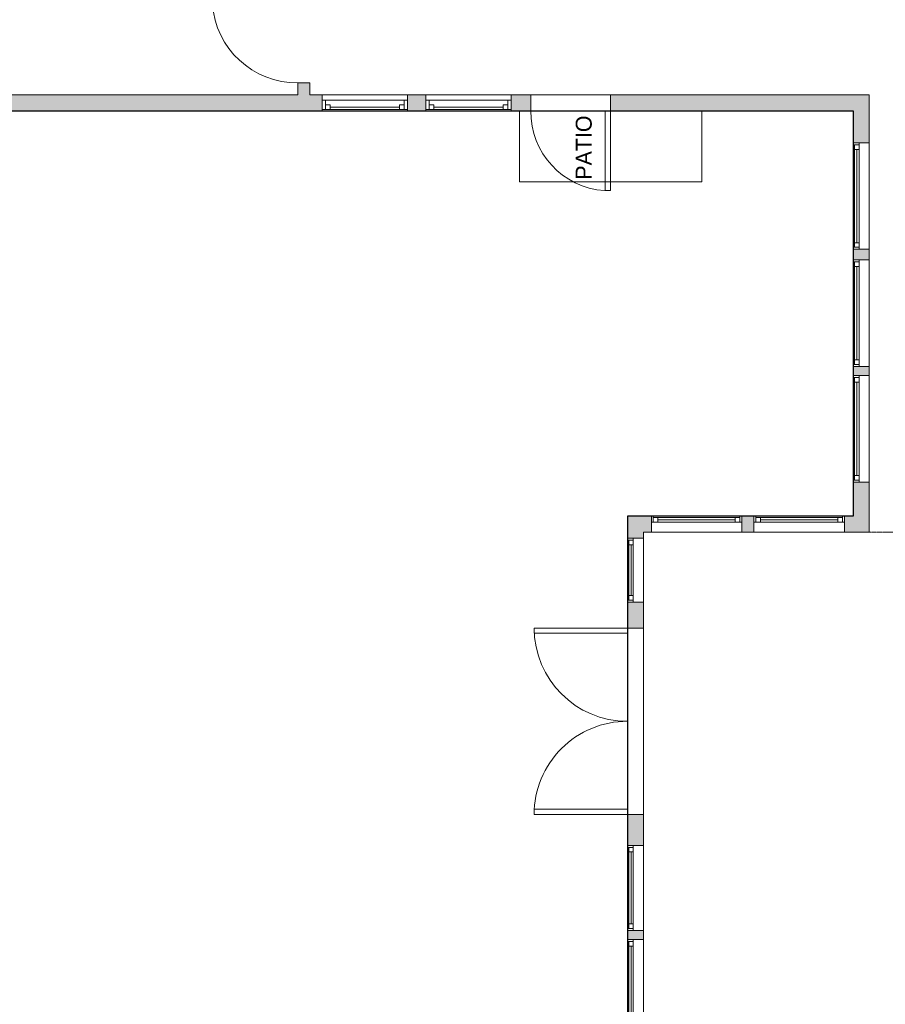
# Model space of a CAD drawing. Header units: inches. Extents: x -464 to 665, y -448 to 1014.
# Tile 5 of 7: x 57 to 382, y 184 to 554. Entities that reach past the tile are written whole.
import ezdxf

# ---------------------------------------------------------------- set-up
doc = ezdxf.new("R2010")
doc.units = ezdxf.units.IN
doc.header["$MEASUREMENT"] = 0
doc.linetypes.add('Dash', pattern=[0.23622, 0.11811, -0.11811])
for name, color, linetype, lineweight in [('A-AREA', 32, 'Continuous', 9), ('A-AREA-IDEN', 2, 'Continuous', 9), ('A-DETL', 90, 'Continuous', 9), ('A-DOOR', 31, 'Continuous', 9), ('A-EXTEERIOR SPACES', 90, 'Continuous', 9), ('A-FLOR', 192, 'Continuous', 9), ('A-GLAZ', 151, 'Continuous', 9), ('A-WALL', 90, 'Continuous', 9), ('A-WALL-PATT', 111, 'Continuous', 9)]:
    doc.layers.add(name, color=color, linetype=linetype, lineweight=lineweight)
doc.styles.add('Inter_B', font='txt', dxfattribs={"height": 6})

# ---------------------------------------------------------------- blocks, each defined once
blk = doc.blocks.new('Planitar - Single Door_Flush Panel - 2_-8_ x 6_-8_-4181345-Main Floor')
at = {"layer": 'A-DOOR'}
for p, q in [((13.99, 2.25), (13.99, 34.25)), ((16, 34.25), (13.99, 34.25)), ((16, 2.25), (16, 34.25)), ((16, 2.25), (13.99, 2.25))]:
    blk.add_line(p, q, dxfattribs=at)
blk.add_arc((15.77, 2.55), 31.77, 93.8608, 180.5412, dxfattribs=at)
blk = doc.blocks.new('Planitar - Single Door_Flush Panel - 2_-6_ x 6_-8_-4178541-Main Floor')
at = {"layer": 'A-DOOR'}
for p, q in [((12.99, -3), (12.99, -33)), ((15, -3), (12.99, -3)), ((15, -3), (15, -33)), ((15, -33), (12.99, -33))]:
    blk.add_line(p, q, dxfattribs=at)
blk.add_arc((14.77, -3.3), 29.77, 179.4225, 266.009, dxfattribs=at)
blk = doc.blocks.new('Planitar - Double Door_Flush Panel - 5_-10_ x 6_-8_-4181469-Main Floor')
at = {"layer": 'A-DOOR'}
for p, q in [((-35, 3), (-35, 38)), ((-35, 38), (-33.03, 38)), ((-33.03, 38), (-33.03, 3)), ((35, 38), (33.03, 38)), ((33.03, 38), (33.03, 3)), ((35, 3), (35, 38)), ((-33.03, 3), (-35, 3)), ((33.03, 3), (35, 3))]:
    blk.add_line(p, q, dxfattribs=at)
for centre, start, end in [((-35, 3), 0, 90), ((35, 3), 90, 180)]:
    blk.add_arc(centre, 35, start, end, dxfattribs=at)
blk = doc.blocks.new('Planitar-Double-Hung-Single - Default 1-4194055-Main Floor')
at = {"layer": 'A-GLAZ'}
for p, q in [((-16, 3), (-16, -3)), ((16, 3), (-16, 3)), ((-16, 2.5), (-13, 2.5)), ((-14.75, 2.5), (-14.75, -1)), ((-14.75, 0.75), (-13, 0.75)), ((-13, 2.5), (-1.1875, 2.5)), ((-13, 2.5), (-13, 0.75)), ((-1.1875, 2.5), (1.1875, 2.5)), ((1.1875, 2.5), (13, 2.5)), ((13, 2.5), (16, 2.5)), ((13, 2.5), (13, 0.75)), ((14.75, 0.75), (13, 0.75)), ((14.75, 2.5), (14.75, -1)), ((16, -3), (16, 3)), ((-16, -1), (-14.75, -1)), ((-16, -3), (16, -3)), ((14.75, -1), (-14.75, -1)), ((14.75, -1), (16, -1))]:
    blk.add_line(p, q, dxfattribs=at)
at = {"layer": 'A-GLAZ', "lineweight": 18}
blk.add_line((-13, 1.625), (13, 1.625), dxfattribs=at)
blk = doc.blocks.new('Planitar-Fixed - Default 1-4194237-Main Floor')
at = {"layer": 'A-GLAZ'}
for p, q in [((-20, 3.51), (-19.25, 3.51)), ((-19.25, 3.51), (-20, 3.51)), ((20, 1.28), (-20, 1.28)), ((-20, 1.28), (-20, -2.49)), ((-19.25, 3.51), (-19.25, 1.28)), ((-19.25, 3.51), (19.25, 3.51)), ((-19.25, 1.28), (-19.25, 3.51)), ((-19.25, 3.01), (-17.52, 3.01)), ((-17.52, 3.01), (-19.25, 3.01)), ((-19.25, 3.01), (-19.25, 1.28)), ((-19.25, 1.28), (-17.52, 1.28)), ((-17.52, 3.01), (-17.52, 1.28)), ((-17.52, 3.01), (17.52, 3.01)), ((-17.52, 1.28), (-17.52, 3.01)), ((17.52, 3.01), (17.52, 1.28)), ((19.25, 3.01), (17.52, 3.01)), ((19.25, 3.01), (17.52, 3.01)), ((17.52, 3.01), (17.52, 1.28)), ((17.52, 1.28), (19.25, 1.28)), ((19.25, 3.51), (19.25, 1.28)), ((19.96, 3.51), (19.25, 3.51)), ((20, 3.51), (19.25, 3.51)), ((19.25, 3.51), (19.25, 1.28)), ((19.25, 1.28), (19.25, 3.01)), ((20, -2.49), (20, 1.28)), ((-20, -2.49), (20, -2.49)), ((-20, -2.49), (-18.74, -2.49)), ((20, -2.49), (18.74, -2.49))]:
    blk.add_line(p, q, dxfattribs=at)
at = {"layer": 'A-GLAZ', "lineweight": 18}
blk.add_line((-17.52, 2.15), (17.52, 2.15), dxfattribs=at)
blk = doc.blocks.new('Planitar-Fixed - Default 1-4194506-Main Floor')
at = {"layer": 'A-GLAZ'}
for p, q in [((-17, 3.51), (-16.25, 3.51)), ((-16.25, 3.51), (-17, 3.51)), ((17, 1.28), (-17, 1.28)), ((-17, 1.28), (-17, -2.49)), ((-16.25, 3.51), (-16.25, 1.28)), ((-16.25, 3.51), (16.25, 3.51)), ((-16.25, 1.28), (-16.25, 3.51)), ((-16.25, 3.01), (-14.52, 3.01)), ((-14.52, 3.01), (-16.25, 3.01)), ((-16.25, 3.01), (-16.25, 1.28)), ((-16.25, 1.28), (-14.52, 1.28)), ((-14.52, 3.01), (-14.52, 1.28)), ((-14.52, 3.01), (14.52, 3.01)), ((-14.52, 1.28), (-14.52, 3.01)), ((14.52, 3.01), (14.52, 1.28)), ((16.25, 3.01), (14.52, 3.01)), ((16.25, 3.01), (14.52, 3.01)), ((14.52, 3.01), (14.52, 1.28)), ((14.52, 1.28), (16.25, 1.28)), ((16.25, 3.51), (16.25, 1.28)), ((16.96, 3.51), (16.25, 3.51)), ((17, 3.51), (16.25, 3.51)), ((16.25, 3.51), (16.25, 1.28)), ((16.25, 1.28), (16.25, 3.01)), ((17, -2.49), (17, 1.28)), ((-17, -2.49), (17, -2.49)), ((-17, -2.49), (-15.74, -2.49)), ((17, -2.49), (15.74, -2.49))]:
    blk.add_line(p, q, dxfattribs=at)
at = {"layer": 'A-GLAZ', "lineweight": 18}
blk.add_line((-14.52, 2.15), (14.52, 2.15), dxfattribs=at)
blk = doc.blocks.new('Planitar-Fixed - Default 1-4194505-Main Floor')
at = {"layer": 'A-GLAZ'}
for p, q in [((-12, 3.51), (-11.25, 3.51)), ((-11.25, 3.51), (-12, 3.51)), ((12, 1.28), (-12, 1.28)), ((-12, 1.28), (-12, -2.49)), ((-11.25, 3.51), (-11.25, 1.28)), ((-11.25, 3.51), (11.25, 3.51)), ((-11.25, 1.28), (-11.25, 3.51)), ((-11.25, 3.01), (-9.52, 3.01)), ((-9.52, 3.01), (-11.25, 3.01)), ((-11.25, 3.01), (-11.25, 1.28)), ((-11.25, 1.28), (-9.52, 1.28)), ((-9.52, 3.01), (-9.52, 1.28)), ((-9.52, 3.01), (9.52, 3.01)), ((-9.52, 1.28), (-9.52, 3.01)), ((9.52, 3.01), (9.52, 1.28)), ((11.25, 3.01), (9.52, 3.01)), ((11.25, 3.01), (9.52, 3.01)), ((9.52, 3.01), (9.52, 1.28)), ((9.52, 1.28), (11.25, 1.28)), ((11.25, 3.51), (11.25, 1.28)), ((11.96, 3.51), (11.25, 3.51)), ((12, 3.51), (11.25, 3.51)), ((11.25, 3.51), (11.25, 1.28)), ((11.25, 1.28), (11.25, 3.01)), ((12, -2.49), (12, 1.28)), ((-12, -2.49), (12, -2.49)), ((-12, -2.49), (-10.74, -2.49)), ((12, -2.49), (10.74, -2.49))]:
    blk.add_line(p, q, dxfattribs=at)
at = {"layer": 'A-GLAZ', "lineweight": 18}
blk.add_line((-9.52, 2.15), (9.52, 2.15), dxfattribs=at)
blk = doc.blocks.new('Planitar-Fixed - Default 1-4194504-Main Floor')
at = {"layer": 'A-GLAZ'}
for p, q in [((-16, 3.51), (-15.25, 3.51)), ((-15.25, 3.51), (-16, 3.51)), ((16, 1.28), (-16, 1.28)), ((-16, 1.28), (-16, -2.49)), ((-15.25, 3.51), (-15.25, 1.28)), ((-15.25, 3.51), (15.25, 3.51)), ((-15.25, 1.28), (-15.25, 3.51)), ((-15.25, 3.01), (-13.52, 3.01)), ((-13.52, 3.01), (-15.25, 3.01)), ((-15.25, 3.01), (-15.25, 1.28)), ((-15.25, 1.28), (-13.52, 1.28)), ((-13.52, 3.01), (-13.52, 1.28)), ((-13.52, 3.01), (13.52, 3.01)), ((-13.52, 1.28), (-13.52, 3.01)), ((13.52, 3.01), (13.52, 1.28)), ((15.25, 3.01), (13.52, 3.01)), ((15.25, 3.01), (13.52, 3.01)), ((13.52, 3.01), (13.52, 1.28)), ((13.52, 1.28), (15.25, 1.28)), ((15.25, 3.51), (15.25, 1.28)), ((15.96, 3.51), (15.25, 3.51)), ((16, 3.51), (15.25, 3.51)), ((15.25, 3.51), (15.25, 1.28)), ((15.25, 1.28), (15.25, 3.01)), ((16, -2.49), (16, 1.28)), ((-16, -2.49), (16, -2.49)), ((-16, -2.49), (-14.74, -2.49)), ((16, -2.49), (14.74, -2.49))]:
    blk.add_line(p, q, dxfattribs=at)
at = {"layer": 'A-GLAZ', "lineweight": 18}
blk.add_line((-13.52, 2.15), (13.52, 2.15), dxfattribs=at)
blk = doc.blocks.new('Planitar-Fixed - Default 1-4194503-Main Floor')
at = {"layer": 'A-GLAZ'}
for p, q in [((-15, 3.51), (-14.25, 3.51)), ((-14.25, 3.51), (-15, 3.51)), ((15, 1.28), (-15, 1.28)), ((-15, 1.28), (-15, -2.49)), ((-14.25, 3.51), (-14.25, 1.28)), ((-14.25, 3.51), (14.25, 3.51)), ((-14.25, 1.28), (-14.25, 3.51)), ((-14.25, 3.01), (-12.52, 3.01)), ((-12.52, 3.01), (-14.25, 3.01)), ((-14.25, 3.01), (-14.25, 1.28)), ((-14.25, 1.28), (-12.52, 1.28)), ((-12.52, 3.01), (-12.52, 1.28)), ((-12.52, 3.01), (12.52, 3.01)), ((-12.52, 1.28), (-12.52, 3.01)), ((12.52, 3.01), (12.52, 1.28)), ((14.25, 3.01), (12.52, 3.01)), ((14.25, 3.01), (12.52, 3.01)), ((12.52, 3.01), (12.52, 1.28)), ((12.52, 1.28), (14.25, 1.28)), ((14.25, 3.51), (14.25, 1.28)), ((14.96, 3.51), (14.25, 3.51)), ((15, 3.51), (14.25, 3.51)), ((14.25, 3.51), (14.25, 1.28)), ((14.25, 1.28), (14.25, 3.01)), ((15, -2.49), (15, 1.28)), ((-15, -2.49), (15, -2.49)), ((-15, -2.49), (-13.74, -2.49)), ((15, -2.49), (13.74, -2.49))]:
    blk.add_line(p, q, dxfattribs=at)
at = {"layer": 'A-GLAZ', "lineweight": 18}
blk.add_line((-12.52, 2.15), (12.52, 2.15), dxfattribs=at)

msp = doc.modelspace()

# ---------------------------------------------------------------- hatches: boundary and pattern name
at = {"layer": 'A-WALL-PATT'}
h = msp.add_hatch(color=9, dxfattribs=at)
h.paths.add_polyline_path([(161.37, 525.98), (165.87, 525.98), (165.87, 530.48), (161.37, 530.48)], flags=0)
h.paths.add_polyline_path([(165.87, 562.48), (165.87, 566.98), (161.37, 566.98), (161.37, 562.48)], flags=0)
h = msp.add_hatch(color=9, dxfattribs=at)
h.paths.add_polyline_path([(369.87, 519.98), (375.87, 519.98), (375.87, 525.98), (278.83, 525.98), (278.83, 519.98), (317.91, 519.98)], flags=0)
h.paths.add_polyline_path([(241.5, 519.98), (248.83, 519.98), (248.83, 525.98), (241.5, 525.98)], flags=0)
h.paths.add_polyline_path([(209.5, 519.98), (209.5, 525.98), (202.51, 525.98), (202.51, 519.98)], flags=0)
h.paths.add_polyline_path([(170.51, 519.98), (170.51, 525.98), (51.85, 525.98), (51.85, 519.98), (136.89, 519.98)], flags=0)
h.paths.add_polyline_path([(-20.15, 519.98), (-20.15, 525.98), (-51.13, 525.98), (-51.13, 519.98)], flags=0)
h = msp.add_hatch(color=9, dxfattribs=at)
h.paths.add_polyline_path([(369.87, 361.73), (375.87, 361.73), (375.87, 380.52), (369.87, 380.52), (369.87, 367.73)], flags=0)
h.paths.add_polyline_path([(369.87, 420.52), (375.87, 420.52), (375.87, 423.98), (369.87, 423.98), (369.87, 420.95)], flags=0)
h.paths.add_polyline_path([(369.87, 463.98), (375.87, 463.98), (375.87, 467.94), (369.87, 467.94)], flags=0)
h.paths.add_polyline_path([(372.1, 507.94), (375.87, 507.94), (375.87, 519.98), (369.87, 519.98), (369.87, 507.94)], flags=0)
h = msp.add_hatch(color=9, dxfattribs=at)
h.paths.add_polyline_path([(369.87, 361.73), (369.87, 367.73), (366.65, 367.73), (366.65, 361.73)], flags=0)
h.paths.add_polyline_path([(294.11, 361.73), (294.11, 367.73), (285.12, 367.73), (285.12, 361.73), (291.12, 361.73)], flags=0)
h.paths.add_polyline_path([(332.65, 361.73), (332.65, 367.73), (328.11, 367.73), (328.11, 361.73)], flags=0)
h = msp.add_hatch(color=9, dxfattribs=at)
h.paths.add_polyline_path([(285.12, -137.02), (291.12, -137.02), (291.12, -128.03), (285.12, -128.03), (285.12, -131.02)], flags=0)
h.paths.add_polyline_path([(291.12, -102.03), (291.12, -92.9), (285.12, -92.9), (285.12, -102.03), (287.35, -102.03)], flags=0)
h.paths.add_polyline_path([(285.12, -20.9), (291.12, -20.9), (291.12, -9.99), (285.12, -9.99), (285.12, -14.81)], flags=0)
h.paths.add_polyline_path([(287.35, 20.01), (291.12, 20.01), (291.12, 24.97), (285.12, 24.97), (285.12, 20.01)], flags=0)
h.paths.add_polyline_path([(287.35, 54.97), (291.12, 54.97), (291.12, 59.85), (285.12, 59.85), (285.12, 54.97)], flags=0)
h.paths.add_polyline_path([(291.12, 89.85), (291.12, 100.6), (285.12, 100.6), (285.12, 89.85), (287.35, 89.85)], flags=0)
h.paths.add_polyline_path([(287.35, 132.6), (291.12, 132.6), (291.12, 142.73), (285.12, 142.73), (285.12, 132.6)], flags=0)
h.paths.add_polyline_path([(291.12, 174.73), (291.12, 178.73), (285.12, 178.73), (285.12, 174.73), (287.35, 174.73)], flags=0)
h.paths.add_polyline_path([(291.12, 208.73), (291.12, 212.07), (285.12, 212.07), (285.12, 208.73), (287.35, 208.73)], flags=0)
h.paths.add_polyline_path([(287.35, 244.07), (291.12, 244.07), (291.12, 255.69), (285.12, 255.69), (285.12, 244.07)], flags=0)
h.paths.add_polyline_path([(291.12, 325.69), (291.12, 335.47), (285.12, 335.47), (285.12, 325.69), (287.35, 325.69)], flags=0)
h.paths.add_polyline_path([(291.12, 359.47), (291.12, 361.73), (285.12, 361.73), (285.12, 359.47), (287.35, 359.47)], flags=0)

# ---------------------------------------------------------------- linework, layer by layer
at = {"layer": 'A-AREA', "linetype": 'Dash'}
msp.add_line((375.87, 361.73), (430.62, 361.73), dxfattribs=at)
at = {"layer": 'A-DETL', "lineweight": 25}
for p, q in [((-57.13, 519.98), (369.87, 519.98)), ((369.87, 519.98), (369.87, 367.73)), ((369.87, 367.73), (285.12, 367.73)), ((285.12, 367.73), (285.12, -131.02))]:
    msp.add_line(p, q, dxfattribs=at)
at = {"layer": 'A-EXTEERIOR SPACES'}
for p, q in [((244.62, 519.98), (313.12, 519.98)), ((244.62, 493.23), (244.62, 519.98)), ((313.12, 519.98), (313.12, 493.23)), ((313.12, 493.23), (244.62, 493.23))]:
    msp.add_line(p, q, dxfattribs=at)
at = {"layer": 'A-FLOR'}
for p, q in [((248.83, 525.98), (278.83, 525.98)), ((244.62, 519.98), (244.62, 493.23)), ((278.83, 519.98), (248.83, 519.98)), ((313.12, 493.23), (313.12, 519.98)), ((244.62, 493.23), (313.12, 493.23)), ((291.12, 325.69), (291.12, 255.69))]:
    msp.add_line(p, q, dxfattribs=at)
at = {"layer": 'A-WALL'}
for p, q in [((161.37, 530.48), (161.37, 525.98)), ((165.87, 530.48), (161.37, 530.48)), ((165.87, 525.98), (165.87, 530.48)), ((161.37, 525.98), (51.85, 525.98)), ((170.51, 525.98), (165.87, 525.98)), ((209.5, 525.98), (202.51, 525.98)), ((248.83, 525.98), (241.5, 525.98)), ((248.83, 519.98), (248.83, 525.98)), ((375.87, 525.98), (278.83, 525.98)), ((278.83, 525.98), (278.83, 519.98)), ((375.87, 507.94), (375.87, 525.98)), ((51.85, 519.98), (170.51, 519.98)), ((202.51, 519.98), (209.5, 519.98)), ((241.5, 519.98), (248.83, 519.98)), ((278.83, 519.98), (369.87, 519.98)), ((369.87, 519.98), (369.87, 507.94)), ((369.87, 507.94), (372.1, 507.94)), ((369.87, 467.94), (369.87, 463.98)), ((372.1, 467.94), (369.87, 467.94)), ((375.87, 463.98), (375.87, 467.94)), ((369.87, 463.98), (372.1, 463.98)), ((369.87, 423.98), (369.87, 420.52)), ((372.1, 423.98), (369.87, 423.98)), ((375.87, 420.52), (375.87, 423.98)), ((369.87, 420.52), (372.1, 420.52)), ((369.87, 380.52), (369.87, 367.73)), ((372.1, 380.52), (369.87, 380.52)), ((375.87, 361.73), (375.87, 380.52)), ((294.11, 367.73), (285.12, 367.73)), ((285.12, 367.73), (285.12, 359.47)), ((294.11, 365.5), (294.11, 367.73)), ((332.65, 367.73), (328.11, 367.73)), ((328.11, 367.73), (328.11, 365.5)), ((332.65, 365.5), (332.65, 367.73)), ((369.87, 367.73), (366.65, 367.73)), ((366.65, 367.73), (366.65, 365.5)), ((285.12, 359.47), (287.35, 359.47)), ((291.12, 361.73), (294.11, 361.73)), ((291.12, 359.47), (291.12, 361.73)), ((328.11, 361.73), (332.65, 361.73)), ((366.65, 361.73), (375.87, 361.73)), ((285.12, 335.47), (285.12, 325.69)), ((287.35, 335.47), (285.12, 335.47)), ((291.12, 325.69), (291.12, 335.47)), ((285.12, 325.69), (291.12, 325.69)), ((285.12, 255.69), (285.12, 244.07)), ((291.12, 255.69), (285.12, 255.69)), ((291.12, 244.07), (291.12, 255.69)), ((285.12, 244.07), (287.35, 244.07)), ((285.12, 212.07), (285.12, 208.73)), ((287.35, 212.07), (285.12, 212.07)), ((291.12, 208.73), (291.12, 212.07)), ((285.12, 208.73), (287.35, 208.73))]:
    msp.add_line(p, q, dxfattribs=at)

# ---------------------------------------------------------------- block references
at = {"layer": 'A-DOOR', "rotation": 89.99999999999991}
for name, p in [('Planitar - Single Door_Flush Panel - 2_-8_ x 6_-8_-4181345-Main Floor', (163.62, 546.48)), ('Planitar - Double Door_Flush Panel - 5_-10_ x 6_-8_-4181469-Main Floor', (288.12, 290.69))]:
    msp.add_blockref(name, p, dxfattribs=at)
at = {"layer": 'A-DOOR'}
msp.add_blockref('Planitar - Single Door_Flush Panel - 2_-6_ x 6_-8_-4178541-Main Floor', (263.83, 522.98), dxfattribs=at)
at = {"layer": 'A-GLAZ'}
for name, p, rotation in [('Planitar-Double-Hung-Single - Default 1-4194055-Main Floor', (186.51, 522.98), 180), ('Planitar-Double-Hung-Single - Default 1-4194055-Main Floor', (225.5, 522.98), 180), ('Planitar-Fixed - Default 1-4194237-Main Floor', (373.38, 487.94), 89.99999999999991), ('Planitar-Fixed - Default 1-4194237-Main Floor', (373.38, 443.98), 89.99999999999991), ('Planitar-Fixed - Default 1-4194237-Main Floor', (373.38, 400.52), 89.99999999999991), ('Planitar-Fixed - Default 1-4194505-Main Floor', (288.63, 347.47), 89.99999999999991), ('Planitar-Fixed - Default 1-4194504-Main Floor', (288.63, 228.07), 89.99999999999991), ('Planitar-Fixed - Default 1-4194503-Main Floor', (288.63, 193.73), 89.99999999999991)]:
    msp.add_blockref(name, p, dxfattribs=dict(at, rotation=rotation))
for p in [(311.11, 364.22), (349.65, 364.22)]:
    msp.add_blockref('Planitar-Fixed - Default 1-4194506-Main Floor', p, dxfattribs=at)

# ---------------------------------------------------------------- texts
at = {"layer": 'A-AREA-IDEN', "insert": (265.73, 494.11), "char_height": 6, "width": 30.3, "attachment_point": 1, "rotation": 90, "style": 'Inter_B'}
msp.add_mtext('PATIO', dxfattribs=at)

doc.saveas('drawing.dxf')
